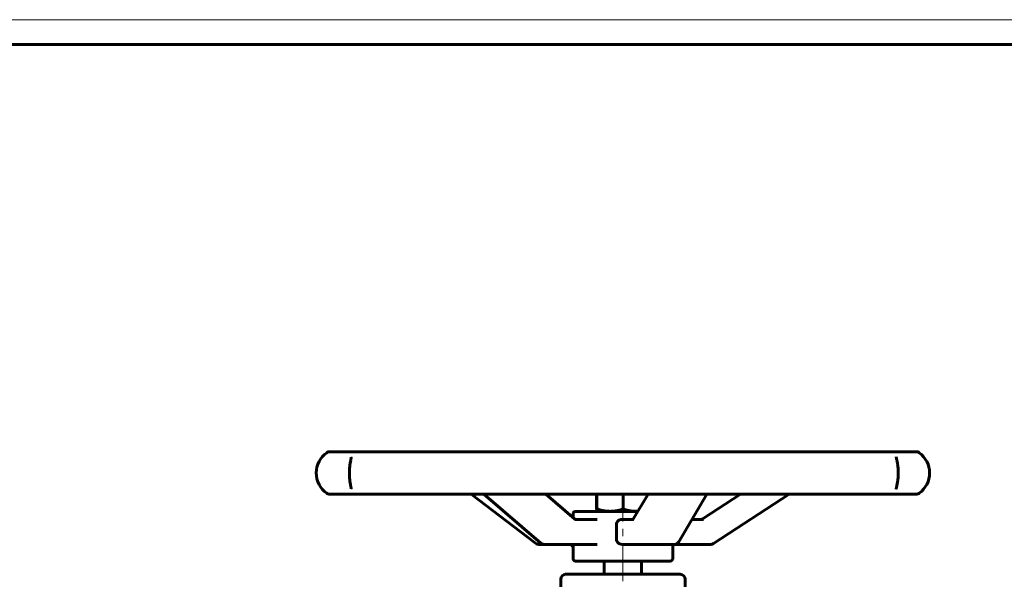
# Model space of a CAD drawing. Header units: millimetres. Extents: x 0 to 594, y 0 to 420.
# Tile 5 of 5: x 297 to 495, y 308 to 420. Entities that reach past the tile are written whole.
import ezdxf

# ---------------------------------------------------------------- set-up
doc = ezdxf.new("R2010")
doc.units = ezdxf.units.MM
for name, pattern in [('K5LT_AXLED', [12, 7.5, -1.5, 1.5, -1.5]), ('K5LT_BASIC', [0]), ('K5LT_THIN', [0])]:
    doc.linetypes.add(name, pattern=pattern)
doc.layers.add('Системный слой (1)', color=251, linetype='Continuous', true_color=0x6c6c6c)

# ---------------------------------------------------------------- blocks, each defined once
blk = doc.blocks.new('U20')
at = {"layer": 'Системный слой (1)', "color": 143, "linetype": 'K5LT_BASIC', "lineweight": 60, "true_color": 0x33acca}
for start, end in [(270.003, 329.4921), (270, 270.003)]:
    blk.add_arc((428.5, 315.69), 1, start, end, dxfattribs=at)
blk = doc.blocks.new('U21')
at = {"layer": 'Системный слой (1)', "color": 143, "linetype": 'K5LT_BASIC', "lineweight": 60, "true_color": 0x33acca}
for p, q in [((421.11, 314.69), (424.42, 314.69)), ((424.42, 314.69), (428.5, 314.69))]:
    blk.add_line(p, q, dxfattribs=at)
blk = doc.blocks.new('U22')
at = {"layer": 'Системный слой (1)', "color": 143, "linetype": 'K5LT_BASIC', "lineweight": 60, "true_color": 0x33acca}
for p, q in [((402.32, 314.69), (407.31, 314.69)), ((407.31, 314.69), (407.52, 314.69))]:
    blk.add_line(p, q, dxfattribs=at)
blk = doc.blocks.new('U23')
at = {"layer": 'Системный слой (1)', "color": 143, "linetype": 'K5LT_BASIC', "lineweight": 60, "true_color": 0x33acca}
for p, q in [((408.14, 320.06), (408.14, 320.82)), ((408.14, 311.82), (408.14, 314.58))]:
    blk.add_line(p, q, dxfattribs=at)
blk = doc.blocks.new('U29')
at = {"layer": 'Системный слой (1)', "color": 143, "linetype": 'K5LT_BASIC', "lineweight": 60, "true_color": 0x33acca}
for p, q in [((412.87, 321.79), (412.87, 321.53)), ((412.87, 321.53), (412.88, 321.37)), ((412.88, 321.37), (412.89, 321.32)), ((412.89, 321.32), (412.89, 321.32)), ((412.89, 321.32), (412.89, 321.32)), ((412.89, 321.32), (412.89, 321.32))]:
    blk.add_line(p, q, dxfattribs=at)
blk = doc.blocks.new('U30')
at = {"layer": 'Системный слой (1)', "color": 143, "linetype": 'K5LT_BASIC', "lineweight": 60, "true_color": 0x33acca}
for p, q in [((407.31, 314.69), (407.31, 314.69)), ((407.31, 314.69), (407.68, 314.61)), ((407.68, 314.61), (407.98, 314.41)), ((407.98, 314.41), (408.14, 314.17))]:
    blk.add_line(p, q, dxfattribs=at)
blk = doc.blocks.new('U31')
at = {"layer": 'Системный слой (1)', "color": 143, "linetype": 'K5LT_BASIC', "lineweight": 60, "true_color": 0x33acca}
for p, q in [((407.52, 314.69), (407.75, 314.69)), ((407.75, 314.69), (412.95, 314.69))]:
    blk.add_line(p, q, dxfattribs=at)
blk = doc.blocks.new('U34')
at = {"layer": 'Системный слой (1)', "color": 143, "linetype": 'K5LT_BASIC', "lineweight": 60, "true_color": 0x33acca}
for p, q in [((473.03, 332.26), (473.03, 332.28)), ((473.03, 332.24), (473.03, 332.26)), ((473.03, 332.22), (473.03, 332.24)), ((473.03, 332.22), (473.03, 332.22)), ((473.03, 325.79), (473.03, 325.81)), ((473.03, 325.77), (473.03, 325.79)), ((473.03, 325.75), (473.03, 325.77))]:
    blk.add_line(p, q, dxfattribs=at)
blk = doc.blocks.new('U36')
at = {"layer": 'Системный слой (1)', "color": 143, "linetype": 'K5LT_BASIC', "lineweight": 60, "true_color": 0x33acca}
for p, q in [((408.34, 319.98), (408.3, 319.93)), ((408.35, 320.01), (408.34, 319.98)), ((408.35, 320), (408.35, 320.01))]:
    blk.add_line(p, q, dxfattribs=at)
blk = doc.blocks.new('U37')
at = {"layer": 'Системный слой (1)', "color": 143, "linetype": 'K5LT_BASIC', "lineweight": 60, "true_color": 0x33acca}
for p, q in [((420.81, 321.32), (420.92, 321.32)), ((420.92, 321.32), (421.04, 321.32)), ((421.04, 321.32), (421.16, 321.33))]:
    blk.add_line(p, q, dxfattribs=at)
blk = doc.blocks.new('U38')
at = {"layer": 'Системный слой (1)', "color": 143, "linetype": 'K5LT_BASIC', "lineweight": 60, "true_color": 0x33acca}
for p, q in [((408.11, 320.14), (408.08, 320.11)), ((408.13, 320.18), (408.11, 320.14)), ((408.14, 320.21), (408.13, 320.18))]:
    blk.add_line(p, q, dxfattribs=at)
blk = doc.blocks.new('U39')
at = {"layer": 'Системный слой (1)', "color": 143, "linetype": 'K5LT_BASIC', "lineweight": 60, "true_color": 0x33acca}
for q in [(428.5, 314.69), (435.79, 314.69)]:
    blk.add_line((428.5, 314.69), q, dxfattribs=at)
blk = doc.blocks.new('U49')
at = {"color": 7, "linetype": 'K5LT_THIN', "lineweight": 18, "true_color": 0xffffff}
blk.add_line((0, 420), (594, 420), dxfattribs=at)
at = {"color": 143, "linetype": 'K5LT_BASIC', "lineweight": 60, "true_color": 0x33acca}
blk.add_line((20, 415), (589, 415), dxfattribs=at)

msp = doc.modelspace()

# ---------------------------------------------------------------- linework, layer by layer
at = {"layer": 'Системный слой (1)', "color": 143, "linetype": 'K5LT_BASIC', "lineweight": 60, "true_color": 0x33acca}
for p, q in [((362.0391, 333.2785), (359.2397, 333.2785)), ((360.3892, 333.2785), (360.1269, 333.2785)), ((364.5639, 333.2785), (362.0391, 333.2785)), ((376.8036, 333.2785), (364.5639, 333.2785)), ((382.0734, 333.2785), (376.8036, 333.2785)), ((401.0381, 333.2785), (382.0734, 333.2785)), ((407.8456, 333.2785), (401.0381, 333.2785)), ((429.1907, 333.2785), (407.8456, 333.2785)), ((435.9764, 333.2785), (429.1907, 333.2785)), ((454.812, 333.2785), (435.9764, 333.2785)), ((460.0214, 333.2785), (454.812, 333.2785)), ((472.0325, 333.2785), (460.0214, 333.2785)), ((474.4721, 333.2785), (472.0325, 333.2785)), ((477.0428, 333.2785), (474.4721, 333.2785)), ((363.5691, 332.1793), (363.5691, 332.1788)), ((359.2397, 324.7548), (362.0391, 324.7548)), ((360.1269, 324.7548), (360.3892, 324.7548)), ((362.0391, 324.7548), (364.5639, 324.7548)), ((363.5691, 325.8544), (363.5691, 325.854)), ((364.5639, 324.7548), (376.8036, 324.7548)), ((376.8036, 324.7548), (382.0734, 324.7548)), ((382.0734, 324.7548), (401.0381, 324.7548)), ((400.6146, 314.8971), (387.685, 324.7548)), ((401.6735, 314.9325), (390.1918, 324.7548)), ((401.0381, 324.7548), (407.8456, 324.7548)), ((408.4703, 319.7755), (402.6498, 324.7548)), ((407.8456, 324.7548), (429.1907, 324.7548)), ((412.8655, 324.7548), (412.8655, 321.7871)), ((412.9175, 324.7548), (412.9175, 321.7871)), ((418.1933, 324.7548), (418.1933, 321.7871)), ((420.097, 319.5233), (423.1793, 324.7548)), ((429.1907, 324.7548), (435.9764, 324.7548)), ((429.3601, 315.1847), (434.9986, 324.7548)), ((434.2242, 319.8532), (441.7387, 324.7548)), ((435.9764, 324.7548), (454.812, 324.7548)), ((436.3394, 314.8548), (451.5169, 324.7548)), ((454.812, 324.7548), (460.0214, 324.7548)), ((460.0214, 324.7548), (472.0325, 324.7548)), ((472.0325, 324.7548), (474.4721, 324.7548)), ((474.4721, 324.7548), (477.0428, 324.7548)), ((475.7855, 324.7548), (476.0182, 324.7548)), ((421.1545, 321.3182), (408.6413, 321.3182)), ((408.649, 319.6923), (408.649, 319.6923)), ((412.9517, 319.6923), (408.649, 319.6923)), ((416.8406, 315.6923), (416.8406, 318.6923)), ((420.1966, 319.6923), (417.9578, 319.6923)), ((434.315, 319.6923), (432.0159, 319.6923)), ((401.2209, 314.6923), (402.3235, 314.6923)), ((417.9578, 314.6923), (421.1089, 314.6923)), ((428.1413, 311.8182), (428.1413, 314.6923)), ((408.6413, 311.3182), (427.6413, 311.3182)), ((414.3913, 308.6771), (414.3913, 311.3182)), ((421.8913, 308.6771), (421.8913, 311.3182)), ((429.6413, 308.6771), (406.6413, 308.6771)), ((405.6413, 298.3021), (405.6413, 307.6771)), ((430.6413, 297.3021), (430.6413, 307.6771))]:
    msp.add_line(p, q, dxfattribs=at)
at = {"layer": 'Системный слой (1)', "color": 30, "linetype": 'K5LT_AXLED', "lineweight": 18, "true_color": 0xff8000}
msp.add_line((418.1413, 295.3021), (418.1413, 323.3182), dxfattribs=at)
at = {"layer": 'Системный слой (1)', "color": 143, "linetype": 'K5LT_BASIC', "lineweight": 60, "true_color": 0x33acca}
for centre, radius, start, end in [((361.555, 329.0166), 5, 125.366935, 234.633065), ((359.2397, 332.2785), 1, 90, 125.366935), ((477.0428, 332.2785), 1, 54.633065, 90), ((474.7276, 329.0166), 5, 305.366935, 54.633065), ((359.2397, 325.7548), 1, 234.633065, 270), ((477.0428, 325.7548), 1, 270, 305.366935), ((408.6413, 320.8182), 0.5, 90, 180), ((401.2209, 315.6923), 1, 232.676247, 270), ((402.3236, 315.6923), 1, 229.456681, 270), ((435.793, 315.6923), 1, 270, 303.106781), ((408.6413, 311.8182), 0.5, 180, 270), ((427.6413, 311.8182), 0.5, 270, 0), ((406.6413, 307.6771), 1, 90, 180), ((429.6413, 307.6771), 1, 0, 90)]:
    msp.add_arc(centre, radius, start, end, dxfattribs=at)
for centre, major_axis, ratio, start_param, end_param in [((362.0391, 325.7548), (0, -1), 0.95247367, 6.28265325, 6.28318531), ((362.0391, 325.7548), (0, -1), 0.76058451, 6.28293321, 6.28304906), ((362.0391, 325.7548), (0, -1), 0.76058451, 6.28304906, 6.28318531), ((376.8036, 325.7548), (0, -1), 0.70180915, 6.28295557, 6.28318531), ((376.8036, 325.7548), (0, -1), 0.37174776, 6.28300884, 6.28318531), ((401.2209, 315.6923), (-0.6063, -0.7952), 0.43770407, 6.28317202, 6.28318531), ((402.3236, 315.6923), (-0.6501, -0.7599), 0.54476045, 0, 0.00002923), ((428.4985, 315.6923), (0.8616, -0.5076), 0.77438454, 6.28316053, 6.28318531)]:
    msp.add_ellipse(centre, major_axis=major_axis, ratio=ratio, start_param=start_param, end_param=end_param, dxfattribs=at)
for points, knots in [([(473.0307, 332.2225), (473.0307, 332.2206), (473.0308, 332.2195), (473.0311, 332.2116), (473.0315, 332.2051), (473.0322, 332.196), (473.0324, 332.1938), (473.0328, 332.1897), (473.033, 332.1873), (473.0352, 332.1646), (473.039, 332.1345), (473.0505, 332.06), (473.0583, 332.0157), (473.0786, 331.9088), (473.0921, 331.8429), (473.1227, 331.6953), (473.1398, 331.6138), (473.1782, 331.4268), (473.2001, 331.3174), (473.243, 331.0897), (473.2639, 330.972), (473.2904, 330.8102), (473.2966, 330.7709), (473.315, 330.6517), (473.3269, 330.5702), (473.3563, 330.3517), (473.3729, 330.2114), (473.4003, 329.9316), (473.4113, 329.7922), (473.4274, 329.5118), (473.4327, 329.371), (473.4382, 329.0831), (473.4382, 328.9356), (473.4325, 328.6417), (473.4268, 328.4953), (473.41, 328.2147), (473.3991, 328.0799), (473.3725, 327.8123), (473.3568, 327.6799), (473.3383, 327.5424), (473.337, 327.5328), (473.322, 327.4236), (473.3075, 327.3266), (473.2886, 327.209), (473.2848, 327.1857), (473.2771, 327.1394), (473.2733, 327.1164), (473.2484, 326.9711), (473.2269, 326.8549), (473.1848, 326.6376), (473.1641, 326.5364), (473.1394, 326.4173), (473.1341, 326.392), (473.1224, 326.3358), (473.116, 326.3054), (473.0984, 326.2204), (473.0877, 326.1686), (473.0773, 326.116), (473.0761, 326.1103), (473.0737, 326.0978), (473.0724, 326.0911), (473.0708, 326.0828), (473.0704, 326.0812), (473.0698, 326.0779), (473.0695, 326.0762), (473.069, 326.0737), (473.0688, 326.0727), (473.0683, 326.07), (473.068, 326.0683), (473.067, 326.0633), (473.0664, 326.06), (473.0645, 326.0502), (473.0633, 326.0438), (473.06, 326.0255), (473.0579, 326.0139), (473.0524, 325.9827), (473.0492, 325.9641), (473.0455, 325.941), (473.0446, 325.9353), (473.0407, 325.9097), (473.0382, 325.8917), (473.0331, 325.8504), (473.0316, 325.8313), (473.0308, 325.8157), (473.0307, 325.813), (473.0307, 325.8108)], [0, 0, 0, 0, 0.47599854, 0.47599854, 1.01597539, 1.01597539, 1.15096961, 1.15096961, 1.28596382, 1.28596382, 2.49715427, 2.49715427, 3.70834472, 3.70834472, 5.07640645, 5.07640645, 6.44446818, 6.44446818, 8.01577356, 8.01577356, 9.50444793, 9.50444793, 9.97272998, 9.97272998, 10.90929408, 10.90929408, 12.42652142, 12.42652142, 13.86887525, 13.86887525, 15.28044777, 15.28044777, 16.75542689, 16.75542689, 18.22287552, 18.22287552, 19.62057838, 19.62057838, 21.05656722, 21.05656722, 21.16455628, 21.16455628, 22.28831455, 22.28831455, 22.56925411, 22.56925411, 22.85019368, 22.85019368, 24.36589461, 24.36589461, 25.87852738, 25.87852738, 26.3010467, 26.3010467, 26.83902641, 26.83902641, 27.87001673, 27.87001673, 27.99725072, 27.99725072, 28.15208077, 28.15208077, 28.19078828, 28.19078828, 28.22949579, 28.22949579, 28.25218494, 28.25218494, 28.29355896, 28.29355896, 28.3736376, 28.3736376, 28.53379487, 28.53379487, 28.83809395, 28.83809395, 29.3826476, 29.3826476, 29.56902613, 29.56902613, 30.24804984, 30.24804984, 31.38491397, 31.38491397, 32, 32, 32, 32]), ([(363.5691, 325.8544), (363.5691, 325.859), (363.569, 325.8635), (363.5684, 325.877), (363.5679, 325.8853), (363.567, 325.8964), (363.5668, 325.8989), (363.5664, 325.9037), (363.5662, 325.9063), (363.5636, 325.9351), (363.5593, 325.9707), (363.5468, 326.0565), (363.5387, 326.106), (363.5173, 326.2262), (363.5038, 326.2977), (363.4738, 326.4554), (363.4573, 326.5416), (363.4221, 326.7313), (363.4032, 326.836), (363.3649, 327.0611), (363.3456, 327.1813), (363.3171, 327.3767), (363.3071, 327.4484), (363.2802, 327.6554), (363.2642, 327.7944), (363.2375, 328.0728), (363.2266, 328.212), (363.2105, 328.4909), (363.205, 328.6307), (363.199, 328.9167), (363.1986, 329.0632), (363.2032, 329.3557), (363.2082, 329.502), (363.2233, 329.7827), (363.2333, 329.9176), (363.2577, 330.1842), (363.2722, 330.3158), (363.2894, 330.4533), (363.2907, 330.4636), (363.3046, 330.5726), (363.318, 330.6686), (363.3354, 330.7851), (363.3389, 330.8083), (363.346, 330.8541), (363.3495, 330.8769), (363.3726, 331.0221), (363.3926, 331.1385), (363.4315, 331.3554), (363.4505, 331.4562), (363.4717, 331.5675), (363.4752, 331.5858), (363.4855, 331.6399), (363.4921, 331.6745), (363.5075, 331.7555), (363.5159, 331.8003), (363.525, 331.8505), (363.5265, 331.8593), (363.5308, 331.8831), (363.5334, 331.8978), (363.5364, 331.9155), (363.537, 331.9191), (363.5382, 331.926), (363.5388, 331.9295), (363.5441, 331.9609), (363.5482, 331.987), (363.5536, 332.0228), (363.5552, 332.0342), (363.5581, 332.0558), (363.5595, 332.066), (363.563, 332.0947), (363.5648, 332.1117), (363.5686, 332.1533), (363.5691, 332.1699), (363.5691, 332.1788)], [0, 0, 0, 0, 0.59031798, 0.59031798, 1.09671765, 1.09671765, 1.22331757, 1.22331757, 1.34991749, 1.34991749, 2.63581735, 2.63581735, 3.9217172, 3.9217172, 5.33661242, 5.33661242, 6.75150765, 6.75150765, 8.24874731, 8.24874731, 9.77712518, 9.77712518, 10.63439208, 10.63439208, 12.19861907, 12.19861907, 13.69342983, 13.69342983, 15.14432088, 15.14432088, 16.66021736, 16.66021736, 18.17490953, 18.17490953, 19.61776795, 19.61776795, 21.08772488, 21.08772488, 21.20735181, 21.20735181, 22.35381744, 22.35381744, 22.64043384, 22.64043384, 22.92705025, 22.92705025, 24.48661697, 24.48661697, 26.03197036, 26.03197036, 26.3433488, 26.3433488, 26.96610569, 26.96610569, 27.86311196, 27.86311196, 28.05522758, 28.05522758, 28.39773222, 28.39773222, 28.48335838, 28.48335838, 28.56898453, 28.56898453, 29.27289631, 29.27289631, 29.62515582, 29.62515582, 29.97528907, 29.97528907, 30.67768183, 30.67768183, 32, 32, 32, 32]), ([(408.4703, 319.7755), (408.4848, 319.7632), (408.4987, 319.7526), (408.5245, 319.7349), (408.5364, 319.7277), (408.5561, 319.7171), (408.5643, 319.7132), (408.5772, 319.7076), (408.5823, 319.7056), (408.5923, 319.7021), (408.5971, 319.7005), (408.6092, 319.6971), (408.6161, 319.6956), (408.6289, 319.6935), (408.6349, 319.6929), (408.6435, 319.6924), (408.6462, 319.6924), (408.649, 319.6923), (408.649, 319.6923), (408.649, 319.6923)], [0, 0, 0, 0, 2.58044846, 2.58044846, 5.11118472, 5.11118472, 7.11431973, 7.11431973, 8.52008283, 8.52008283, 10.01942852, 10.01942852, 12.44566425, 12.44566425, 14.85556121, 14.85556121, 15.99957622, 15.99957622, 16, 16, 16, 16]), ([(416.8406, 318.6923), (416.8406, 318.8218), (416.8712, 318.9578), (416.9895, 319.2038), (417.0768, 319.3138), (417.2754, 319.4898), (417.402, 319.5663), (417.6749, 319.6676), (417.8212, 319.6923), (417.9578, 319.6923)], [0.631412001, 0.631412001, 0.631412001, 0.631412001, 0.709086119, 0.709086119, 0.786760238, 0.786760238, 0.868706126, 0.868706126, 0.950652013, 0.950652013, 0.950652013, 0.950652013]), ([(420.091, 319.5135), (420.0913, 319.514), (420.0915, 319.5143), (420.0922, 319.5154), (420.0925, 319.5159), (420.0933, 319.5171), (420.0937, 319.5178), (420.0949, 319.5198), (420.0961, 319.5217), (420.097, 319.5233)], [0, 0, 0, 0, 0.2, 0.2, 0.4, 0.4, 0.6, 0.6, 1, 1, 1, 1]), ([(434.2242, 319.8532), (434.2233, 319.8527), (434.2224, 319.8521), (434.2201, 319.8506), (434.2186, 319.8496), (434.2146, 319.847), (434.2119, 319.8454), (434.2043, 319.8406), (434.1993, 319.8375), (434.1845, 319.8286), (434.1746, 319.8228), (434.1459, 319.8068), (434.1268, 319.797), (434.0729, 319.7715), (434.0375, 319.7571), (433.9653, 319.7326), (433.9285, 319.7224), (433.854, 319.7064), (433.8163, 319.7006), (433.7469, 319.6939), (433.7152, 319.6939), (433.6836, 319.6923), (433.6836, 319.6923), (433.6836, 319.6923)], [0, 0, 0, 0, 0.07611479, 0.07611479, 0.20297278, 0.20297278, 0.43131715, 0.43131715, 0.8626343, 0.8626343, 1.699897, 1.699897, 3.27291928, 3.27291928, 6.07291928, 6.07291928, 8.87291928, 8.87291928, 11.67291928, 11.67291928, 13.99958211, 13.99958211, 14, 14, 14, 14]), ([(408.3544, 314.3799), (408.3521, 314.3845), (408.3485, 314.3912), (408.3386, 314.4062), (408.3354, 314.411), (408.3225, 314.4289), (408.31, 314.4447), (408.2788, 314.4786), (408.2603, 314.4967), (408.2254, 314.5263), (408.211, 314.5377), (408.1788, 314.5608), (408.1598, 314.5723), (408.1416, 314.5842), (408.1414, 314.5843), (408.1331, 314.5895), (408.1242, 314.5943), (408.0865, 314.6148), (408.0559, 314.6289), (407.9919, 314.6535), (407.9586, 314.6639), (407.8917, 314.6798), (407.8575, 314.6856), (407.8, 314.6912), (407.7768, 314.6912), (407.7533, 314.6923), (407.7533, 314.6923), (407.7533, 314.6923)], [0, 0, 0, 0, 0.89198981, 0.89198981, 1.21656454, 1.21656454, 2.03395926, 2.03395926, 2.83316314, 2.83316314, 3.3266663, 3.3266663, 3.86858567, 3.86858567, 3.87355492, 3.87355492, 4.11360834, 4.11360834, 4.89852617, 4.89852617, 5.68060458, 5.68060458, 6.45612566, 6.45612566, 6.99969728, 6.99969728, 7, 7, 7, 7]), ([(417.9578, 314.6923), (417.8173, 314.6923), (417.667, 314.7186), (417.3878, 314.8253), (417.259, 314.9058), (417.0643, 315.086), (416.9814, 315.1942), (416.8694, 315.4345), (416.8406, 315.5668), (416.8406, 315.6923)], [0.312204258, 0.312204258, 0.312204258, 0.312204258, 0.396494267, 0.396494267, 0.480784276, 0.480784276, 0.556098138, 0.556098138, 0.631412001, 0.631412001, 0.631412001, 0.631412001])]:
    msp.add_open_spline(points, degree=3, knots=knots, dxfattribs=at)
for points in [[(412.8915, 321.3182), (412.9035, 321.3182), (412.9175, 321.7871)], [(412.9175, 321.7871), (414.3311, 321.3182), (415.5554, 321.3182)], [(415.5554, 321.3182), (416.7796, 321.3182), (418.1933, 321.7871)], [(418.1933, 321.7871), (419.593, 321.3182), (420.8052, 321.3182)]]:
    msp.add_rational_spline(points, [1, 1.0379548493, 1], degree=2, dxfattribs=at)

# ---------------------------------------------------------------- block references
msp.add_blockref('U49', (0, 0))
at = {"layer": 'Системный слой (1)'}
for name in ['U34', 'U23', 'U29', 'U37', 'U38', 'U36', 'U22', 'U30', 'U31', 'U21', 'U20', 'U39']:
    msp.add_blockref(name, (0, 0), dxfattribs=at)

doc.saveas('drawing.dxf')
